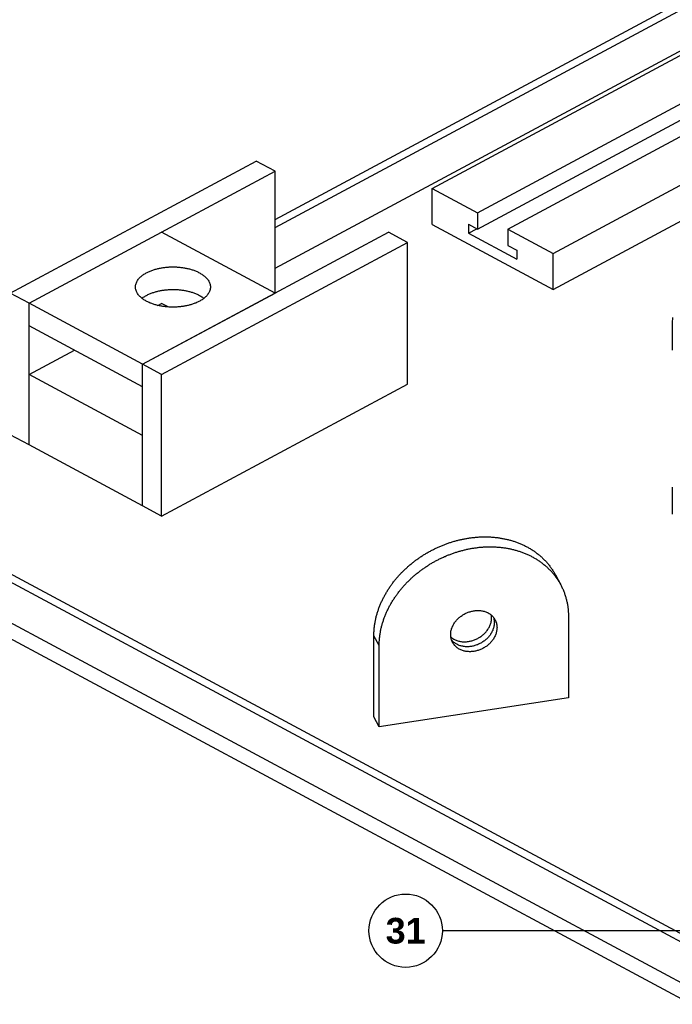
# Model space of a CAD drawing. Header units: millimetres. Extents: x 0 to 841, y 0 to 594.
# Tile 4 of 31: x 101 to 190, y 238 to 372. Entities that reach past the tile are written whole.
import ezdxf
from ezdxf.enums import TextEntityAlignment as Align

# ---------------------------------------------------------------- set-up
doc = ezdxf.new("R2010")
doc.units = ezdxf.units.MM
for name, color, linetype, lineweight in [('COTA', 7, 'CONTINUOUS', 25), ('FINA', 7, 'CONTINUOUS', 25), ('TXT', 7, 'CONTINUOUS', 25)]:
    doc.layers.add(name, color=color, linetype=linetype, lineweight=lineweight)
doc.styles.add('STDB', font='LiberationSans-Bold.ttf')

msp = doc.modelspace()

# ---------------------------------------------------------------- linework, layer by layer
at = {"layer": 'COTA'}
msp.add_line((351.63, 247.83), (158.32, 247.83), dxfattribs=at)
at = {"layer": 'FINA'}
for points in [[(135.53, 338.11), (282.3, 416.91)], [(135.53, 344.76), (253.57, 408.13)], [(135.53, 343.65), (254.6, 407.58)], [(156.93, 348.98), (262.45, 405.64)], [(163.11, 345.66), (210.75, 371.24)], [(163.11, 343.45), (205.57, 366.24)], [(167.24, 343.45), (201.87, 362.04)], [(99.43, 334.73), (132.95, 352.72)], [(135.53, 351.34), (132.95, 352.72)], [(173.43, 340.13), (195.02, 351.72)], [(102.01, 333.34), (135.53, 351.34)], [(135.53, 334.73), (135.53, 351.34)], [(156.93, 344.06), (156.93, 348.98)], [(156.93, 348.98), (163.11, 345.66)], [(163.11, 345.66), (163.11, 343.45)], [(173.43, 335.2), (192.22, 345.3)], [(156.93, 344.06), (173.43, 335.2)], [(161.88, 344.11), (161.88, 342.88)], [(161.88, 344.11), (163.11, 343.45)], [(102.01, 333.34), (120.06, 343.03)], [(117.48, 325.04), (151, 343.03)], [(135.53, 334.73), (120.06, 343.03)], [(153.57, 341.65), (151, 343.03)], [(161.88, 342.88), (163.02, 343.5)], [(161.88, 342.88), (168.48, 339.34)], [(167.24, 343.45), (173.43, 340.13)], [(167.24, 343.45), (167.24, 341.23)], [(120.06, 323.65), (153.57, 341.65)], [(153.57, 322.33), (153.57, 341.65)], [(167.24, 341.23), (168.48, 340.57)], [(168.48, 340.57), (168.48, 339.34)], [(173.43, 335.2), (173.43, 340.13)], [(116.5, 335.56), (116.51, 335.68), (116.52, 335.8), (116.55, 335.92), (116.58, 336.03), (116.62, 336.15), (116.67, 336.26), (116.73, 336.36), (116.79, 336.47), (116.86, 336.57), (116.93, 336.66), (117.01, 336.75), (117.1, 336.84), (117.18, 336.93), (117.27, 337.01), (117.36, 337.08), (117.46, 337.16), (117.56, 337.23), (117.66, 337.3), (117.76, 337.36), (117.86, 337.42), (117.97, 337.48), (118.08, 337.54), (118.18, 337.59), (118.29, 337.64), (118.4, 337.69), (118.52, 337.74), (118.63, 337.78), (118.74, 337.83), (118.86, 337.87), (118.97, 337.91), (119.09, 337.94), (119.2, 337.98), (119.32, 338.01), (119.44, 338.04), (119.55, 338.07), (119.67, 338.09), (119.79, 338.12), (119.91, 338.14), (120.03, 338.16), (120.15, 338.18), (120.27, 338.2), (120.39, 338.22), (120.51, 338.23), (120.63, 338.25), (120.75, 338.26), (120.87, 338.27), (120.99, 338.28), (121.11, 338.29), (121.23, 338.29), (121.35, 338.3), (121.47, 338.3), (121.59, 338.3), (121.71, 338.3), (121.83, 338.3), (121.95, 338.29), (122.07, 338.29), (122.19, 338.28), (122.32, 338.27), (122.44, 338.26), (122.56, 338.25), (122.68, 338.24), (122.8, 338.22), (122.92, 338.21), (123.04, 338.19), (123.16, 338.17), (123.27, 338.15), (123.39, 338.13), (123.51, 338.1), (123.63, 338.07), (123.75, 338.05), (123.86, 338.02), (123.98, 337.98), (124.1, 337.95), (124.21, 337.91), (124.33, 337.88), (124.44, 337.84), (124.55, 337.79), (124.67, 337.75), (124.78, 337.7), (124.89, 337.66), (125, 337.61), (125.11, 337.55), (125.22, 337.5)], [(125.22, 337.5), (125.32, 337.44), (125.43, 337.37), (125.53, 337.31), (125.63, 337.24), (125.73, 337.17), (125.83, 337.1), (125.92, 337.02), (126.02, 336.94), (126.1, 336.85), (126.19, 336.76), (126.27, 336.67), (126.34, 336.58), (126.42, 336.48), (126.48, 336.37), (126.54, 336.26), (126.59, 336.15), (126.63, 336.04), (126.67, 335.92), (126.69, 335.8), (126.71, 335.68), (126.71, 335.56)], [(126.71, 335.56), (126.71, 335.44), (126.69, 335.32), (126.67, 335.2), (126.63, 335.09), (126.59, 334.97), (126.54, 334.86), (126.49, 334.76), (126.43, 334.66), (126.36, 334.56), (126.28, 334.46), (126.21, 334.37), (126.12, 334.28), (126.04, 334.2), (125.95, 334.12), (125.86, 334.04), (125.76, 333.97), (125.66, 333.9), (125.57, 333.83), (125.46, 333.76), (125.36, 333.7), (125.26, 333.64), (125.15, 333.59), (125.04, 333.53), (124.94, 333.48), (124.83, 333.43), (124.72, 333.38), (124.6, 333.34), (124.49, 333.3), (124.38, 333.26), (124.27, 333.22), (124.15, 333.18), (124.04, 333.15), (123.92, 333.12), (123.8, 333.08), (123.69, 333.06), (123.57, 333.03), (123.45, 333), (123.34, 332.98), (123.22, 332.96), (123.1, 332.94), (122.98, 332.92), (122.86, 332.9), (122.74, 332.89), (122.62, 332.87), (122.5, 332.86), (122.39, 332.85), (122.27, 332.84), (122.15, 332.83), (122.03, 332.83), (121.91, 332.82), (121.79, 332.82), (121.67, 332.82), (121.55, 332.82), (121.43, 332.82), (121.31, 332.82), (121.19, 332.83), (121.07, 332.83), (120.95, 332.84), (120.83, 332.85), (120.71, 332.86), (120.59, 332.87), (120.47, 332.89), (120.35, 332.9), (120.23, 332.92), (120.11, 332.94), (119.99, 332.96), (119.88, 332.98), (119.76, 333), (119.64, 333.03), (119.52, 333.06), (119.41, 333.08), (119.29, 333.12), (119.18, 333.15), (119.06, 333.18), (118.95, 333.22), (118.83, 333.26), (118.72, 333.3), (118.61, 333.34), (118.5, 333.38), (118.38, 333.43), (118.28, 333.48), (118.17, 333.53), (118.06, 333.59), (117.95, 333.64), (117.85, 333.7), (117.75, 333.76), (117.65, 333.83), (117.55, 333.9), (117.45, 333.97), (117.35, 334.04), (117.26, 334.12), (117.17, 334.2), (117.09, 334.28), (117.01, 334.37), (116.93, 334.46), (116.85, 334.56), (116.79, 334.66), (116.72, 334.76), (116.67, 334.86), (116.62, 334.97), (116.58, 335.09), (116.54, 335.2), (116.52, 335.32), (116.51, 335.44), (116.5, 335.56)], [(102.01, 333.34), (99.43, 334.73)], [(117.38, 334.02), (117.48, 334.09), (117.57, 334.16), (117.67, 334.23), (117.78, 334.29), (117.88, 334.36), (117.99, 334.41), (118.09, 334.47), (118.2, 334.52), (118.31, 334.58), (118.42, 334.62), (118.53, 334.67), (118.64, 334.71), (118.76, 334.76), (118.87, 334.8), (118.99, 334.83), (119.1, 334.87), (119.22, 334.9), (119.33, 334.94), (119.45, 334.97), (119.57, 334.99), (119.68, 335.02), (119.8, 335.05), (119.92, 335.07), (120.04, 335.09), (120.16, 335.11), (120.28, 335.13), (120.4, 335.14), (120.52, 335.16), (120.64, 335.17), (120.76, 335.18), (120.88, 335.19), (121, 335.2), (121.12, 335.21), (121.24, 335.22), (121.36, 335.22), (121.48, 335.22), (121.6, 335.22), (121.72, 335.22), (121.84, 335.22), (121.96, 335.22), (122.08, 335.21), (122.2, 335.2), (122.32, 335.2), (122.44, 335.19), (122.56, 335.17), (122.68, 335.16), (122.8, 335.15), (122.92, 335.13), (123.04, 335.11), (123.16, 335.09), (123.28, 335.07), (123.4, 335.05), (123.52, 335.02), (123.63, 335), (123.75, 334.97), (123.87, 334.94), (123.98, 334.91), (124.1, 334.87), (124.21, 334.84), (124.33, 334.8), (124.44, 334.76), (124.56, 334.72), (124.67, 334.67), (124.78, 334.63), (124.89, 334.58), (125, 334.53), (125.11, 334.48), (125.22, 334.42)], [(117.48, 325.04), (135.53, 334.73)], [(125.22, 334.42), (125.32, 334.36), (125.43, 334.3), (125.53, 334.23), (125.63, 334.17), (125.73, 334.09), (125.83, 334.02)], [(102.01, 314.03), (102.01, 333.34)], [(117.48, 325.04), (102.01, 333.34)], [(102.01, 330.27), (102.01, 333.34)], [(119.56, 333.05), (120.06, 333.31)], [(120.94, 332.84), (120.06, 333.31)], [(117.48, 321.96), (102.01, 330.27)], [(189.67, 331.4), (189.66, 330.68)], [(189.66, 330.68), (189.66, 330.27)], [(189.66, 330.68), (189.66, 327.36)], [(102.01, 323.62), (108.2, 326.95)], [(189.66, 327.36), (189.66, 326.96)], [(120.06, 323.65), (117.48, 325.04)], [(117.48, 305.72), (117.48, 325.04)], [(117.48, 321.96), (117.48, 325.04)], [(117.48, 315.32), (102.01, 323.62)], [(102.01, 314.03), (102.01, 323.62)], [(120.06, 304.34), (120.06, 323.65)], [(120.06, 304.34), (153.57, 322.33)], [(102.01, 314.03), (99.43, 315.41)], [(117.48, 305.72), (117.48, 315.32)], [(117.48, 305.72), (102.01, 314.03)], [(71.5, 310.38), (335.5, 168.64)], [(72.53, 310.93), (336.53, 169.19)], [(189.66, 308.29), (189.66, 308.16)], [(189.66, 308.16), (189.66, 307.91)], [(189.66, 308.16), (189.66, 304.84)], [(71.5, 304.84), (335.5, 163.1)], [(71.5, 304.84), (335.5, 163.1)], [(120.06, 304.34), (117.48, 305.72)], [(189.66, 304.84), (189.66, 304.59)], [(71.5, 302.63), (335.5, 160.89)], [(148.99, 288.04), (148.99, 288.16), (148.99, 288.28), (148.99, 288.4), (149, 288.52), (149.01, 288.64), (149.01, 288.76), (149.02, 288.88), (149.03, 289), (149.05, 289.12), (149.06, 289.24), (149.07, 289.36), (149.09, 289.48), (149.11, 289.59), (149.13, 289.71), (149.15, 289.83), (149.17, 289.95), (149.19, 290.07), (149.22, 290.19), (149.24, 290.3), (149.27, 290.42), (149.29, 290.54), (149.32, 290.65), (149.35, 290.77), (149.39, 290.89), (149.42, 291), (149.45, 291.12), (149.49, 291.23), (149.52, 291.35), (149.56, 291.46), (149.6, 291.58), (149.64, 291.69), (149.68, 291.8), (149.72, 291.91), (149.77, 292.03), (149.81, 292.14), (149.86, 292.25), (149.9, 292.36), (149.95, 292.47), (150, 292.58), (150.05, 292.69), (150.1, 292.8), (150.15, 292.91), (150.2, 293.02), (150.26, 293.12), (150.31, 293.23), (150.37, 293.34), (150.42, 293.44), (150.48, 293.55), (150.54, 293.65), (150.6, 293.76), (150.66, 293.86), (150.72, 293.97), (150.78, 294.07), (150.84, 294.17), (150.91, 294.27), (150.97, 294.37), (151.04, 294.48), (151.11, 294.58), (151.17, 294.68), (151.24, 294.77), (151.31, 294.87), (151.38, 294.97), (151.45, 295.07), (151.52, 295.16), (151.59, 295.26), (151.67, 295.36), (151.74, 295.45), (151.82, 295.54), (151.89, 295.64), (151.97, 295.73), (152.05, 295.82), (152.12, 295.91), (152.2, 296.01), (152.28, 296.1), (152.36, 296.19), (152.44, 296.28), (152.52, 296.36), (152.6, 296.45), (152.69, 296.54), (152.77, 296.63), (152.85, 296.71), (152.94, 296.8), (153.02, 296.88), (153.11, 296.97), (153.2, 297.05), (153.28, 297.13), (153.37, 297.21), (153.46, 297.29), (153.55, 297.37), (153.64, 297.45), (153.73, 297.53), (153.82, 297.61), (153.91, 297.69), (154.01, 297.77), (154.1, 297.84), (154.19, 297.92), (154.29, 298), (154.38, 298.07), (154.47, 298.14), (154.57, 298.22), (154.67, 298.29), (154.76, 298.36), (154.86, 298.43), (154.96, 298.5), (155.06, 298.57), (155.15, 298.64), (155.25, 298.71), (155.35, 298.77), (155.45, 298.84), (155.55, 298.91), (155.66, 298.97), (155.76, 299.04), (155.86, 299.1), (155.96, 299.16), (156.06, 299.22), (156.17, 299.29), (156.27, 299.35), (156.38, 299.41), (156.48, 299.46), (156.59, 299.52), (156.69, 299.58), (156.8, 299.64), (156.9, 299.69), (157.01, 299.75), (157.12, 299.8), (157.23, 299.86), (157.33, 299.91), (157.44, 299.96), (157.55, 300.01), (157.66, 300.06), (157.77, 300.11), (157.88, 300.16), (157.99, 300.21), (158.1, 300.26), (158.21, 300.3), (158.32, 300.35), (158.43, 300.39), (158.55, 300.44), (158.66, 300.48), (158.77, 300.52), (158.88, 300.56), (159, 300.6), (159.11, 300.64), (159.22, 300.68), (159.34, 300.72), (159.45, 300.76), (159.57, 300.8), (159.68, 300.83), (159.8, 300.87), (159.91, 300.9), (160.03, 300.93), (160.14, 300.96), (160.26, 301), (160.38, 301.03), (160.49, 301.06), (160.61, 301.08), (160.73, 301.11), (160.84, 301.14), (160.96, 301.16), (161.08, 301.19), (161.2, 301.21), (161.31, 301.24), (161.43, 301.26), (161.55, 301.28), (161.67, 301.3), (161.79, 301.32), (161.91, 301.34), (162.02, 301.36), (162.14, 301.37), (162.26, 301.39), (162.38, 301.4), (162.5, 301.42), (162.62, 301.43), (162.74, 301.44), (162.86, 301.45), (162.98, 301.46), (163.1, 301.47), (163.22, 301.48), (163.34, 301.49), (163.46, 301.49), (163.58, 301.5), (163.7, 301.5), (163.82, 301.51), (163.94, 301.51), (164.06, 301.51), (164.18, 301.51), (164.3, 301.51), (164.42, 301.5), (164.54, 301.5), (164.66, 301.5), (164.78, 301.49), (164.9, 301.49), (165.02, 301.48), (165.14, 301.47), (165.26, 301.46), (165.38, 301.45), (165.5, 301.44), (165.62, 301.43), (165.74, 301.41), (165.86, 301.4), (165.98, 301.38), (166.1, 301.36), (166.22, 301.34), (166.33, 301.33), (166.45, 301.3), (166.57, 301.28), (166.69, 301.26), (166.81, 301.24), (166.92, 301.21), (167.04, 301.18), (167.16, 301.16), (167.28, 301.13), (167.39, 301.1), (167.51, 301.07), (167.62, 301.04), (167.74, 301), (167.86, 300.97), (167.97, 300.93), (168.08, 300.9), (168.2, 300.86), (168.31, 300.82), (168.43, 300.78), (168.54, 300.74), (168.65, 300.69), (168.76, 300.65), (168.87, 300.61), (168.99, 300.56), (169.1, 300.51), (169.21, 300.46), (169.31, 300.41), (169.42, 300.36), (169.53, 300.31), (169.64, 300.26), (169.75, 300.2), (169.85, 300.14), (169.96, 300.09), (170.06, 300.03), (170.17, 299.97), (170.27, 299.91), (170.37, 299.85), (170.48, 299.78), (170.58, 299.72), (170.68, 299.65), (170.78, 299.59), (170.88, 299.52), (170.97, 299.45), (171.07, 299.38), (171.17, 299.3), (171.26, 299.23), (171.36, 299.16), (171.45, 299.08), (171.54, 299.01), (171.64, 298.93), (171.73, 298.85), (171.82, 298.77), (171.91, 298.69), (171.99, 298.61), (172.08, 298.52), (172.17, 298.44), (172.25, 298.35), (172.33, 298.27), (172.41, 298.18), (172.5, 298.09), (172.58, 298), (172.65, 297.91), (172.73, 297.82), (172.81, 297.72), (172.88, 297.63), (172.96, 297.53), (173.03, 297.44), (173.1, 297.34), (173.17, 297.24), (173.24, 297.14), (173.3, 297.04), (173.37, 296.94), (173.43, 296.84), (173.5, 296.74), (173.56, 296.64), (173.62, 296.53), (173.68, 296.43), (173.73, 296.32)], [(149.71, 286.68), (149.71, 286.8), (149.71, 286.92), (149.72, 287.04), (149.72, 287.16), (149.73, 287.28), (149.74, 287.4), (149.74, 287.52), (149.76, 287.64), (149.77, 287.76), (149.78, 287.88), (149.8, 288), (149.81, 288.12), (149.83, 288.24), (149.85, 288.36), (149.87, 288.48), (149.89, 288.6), (149.91, 288.71), (149.94, 288.83), (149.96, 288.95), (149.99, 289.07), (150.02, 289.18), (150.05, 289.3), (150.08, 289.42), (150.11, 289.53), (150.14, 289.65), (150.17, 289.76), (150.21, 289.88), (150.24, 289.99), (150.28, 290.11), (150.32, 290.22), (150.36, 290.33), (150.4, 290.45), (150.44, 290.56), (150.49, 290.67), (150.53, 290.78), (150.58, 290.89), (150.62, 291.01), (150.67, 291.12), (150.72, 291.23), (150.77, 291.34), (150.82, 291.44), (150.87, 291.55), (150.92, 291.66), (150.98, 291.77), (151.03, 291.88), (151.09, 291.98), (151.14, 292.09), (151.2, 292.19), (151.26, 292.3), (151.32, 292.4), (151.38, 292.51), (151.44, 292.61), (151.5, 292.71), (151.57, 292.82), (151.63, 292.92), (151.69, 293.02), (151.76, 293.12), (151.83, 293.22), (151.89, 293.32), (151.96, 293.42), (152.03, 293.52), (152.1, 293.61), (152.17, 293.71), (152.24, 293.81), (152.32, 293.9), (152.39, 294), (152.46, 294.09), (152.54, 294.19), (152.61, 294.28), (152.69, 294.38), (152.77, 294.47), (152.84, 294.56), (152.92, 294.65), (153, 294.74), (153.08, 294.83), (153.16, 294.92), (153.24, 295.01), (153.33, 295.1), (153.41, 295.18), (153.49, 295.27), (153.58, 295.36), (153.66, 295.44), (153.75, 295.53), (153.83, 295.61), (153.92, 295.69), (154.01, 295.78), (154.09, 295.86), (154.18, 295.94), (154.27, 296.02), (154.36, 296.1), (154.45, 296.18), (154.54, 296.26), (154.63, 296.34), (154.73, 296.41), (154.82, 296.49), (154.91, 296.56), (155.01, 296.64), (155.1, 296.71), (155.2, 296.79), (155.29, 296.86), (155.39, 296.93), (155.48, 297), (155.58, 297.08), (155.68, 297.15), (155.78, 297.21), (155.88, 297.28), (155.98, 297.35), (156.07, 297.42), (156.17, 297.49), (156.28, 297.55), (156.38, 297.62), (156.48, 297.68), (156.58, 297.74), (156.68, 297.81), (156.79, 297.87), (156.89, 297.93), (156.99, 297.99), (157.1, 298.05), (157.2, 298.11), (157.31, 298.17), (157.41, 298.22), (157.52, 298.28), (157.63, 298.34), (157.73, 298.39), (157.84, 298.45), (157.95, 298.5), (158.05, 298.55), (158.16, 298.61), (158.27, 298.66), (158.38, 298.71), (158.49, 298.76), (158.6, 298.81), (158.71, 298.85), (158.82, 298.9), (158.93, 298.95), (159.04, 298.99), (159.15, 299.04), (159.27, 299.08), (159.38, 299.12), (159.49, 299.17), (159.6, 299.21), (159.72, 299.25), (159.83, 299.29), (159.94, 299.33), (160.06, 299.37), (160.17, 299.4), (160.29, 299.44), (160.4, 299.48), (160.52, 299.51), (160.63, 299.54), (160.75, 299.58), (160.86, 299.61), (160.98, 299.64), (161.1, 299.67), (161.21, 299.7), (161.33, 299.73), (161.45, 299.76), (161.56, 299.78), (161.68, 299.81), (161.8, 299.83), (161.92, 299.86), (162.03, 299.88), (162.15, 299.9), (162.27, 299.93), (162.39, 299.95), (162.51, 299.97), (162.63, 299.98), (162.75, 300), (162.86, 300.02), (162.98, 300.03), (163.1, 300.05), (163.22, 300.06), (163.34, 300.08), (163.46, 300.09), (163.58, 300.1), (163.7, 300.11), (163.82, 300.12), (163.94, 300.13), (164.06, 300.13), (164.18, 300.14), (164.3, 300.14), (164.42, 300.15), (164.54, 300.15), (164.66, 300.15), (164.78, 300.15), (164.9, 300.15), (165.02, 300.15), (165.14, 300.15), (165.26, 300.15), (165.38, 300.14), (165.5, 300.14), (165.62, 300.13), (165.74, 300.12), (165.86, 300.11), (165.98, 300.11), (166.1, 300.09), (166.22, 300.08), (166.34, 300.07), (166.46, 300.06), (166.58, 300.04), (166.7, 300.03), (166.82, 300.01), (166.94, 299.99), (167.06, 299.97), (167.17, 299.95), (167.29, 299.93), (167.41, 299.91), (167.53, 299.88), (167.65, 299.86), (167.76, 299.83), (167.88, 299.8), (168, 299.77), (168.11, 299.74), (168.23, 299.71), (168.35, 299.68), (168.46, 299.65), (168.58, 299.61), (168.69, 299.58), (168.81, 299.54), (168.92, 299.5), (169.03, 299.46), (169.15, 299.42), (169.26, 299.38), (169.37, 299.34), (169.48, 299.3), (169.6, 299.25), (169.71, 299.2), (169.82, 299.16), (169.93, 299.11), (170.04, 299.06), (170.14, 299.01), (170.25, 298.95), (170.36, 298.9), (170.47, 298.85), (170.57, 298.79), (170.68, 298.73), (170.78, 298.67), (170.89, 298.61), (170.99, 298.55), (171.1, 298.49), (171.2, 298.43), (171.3, 298.36), (171.4, 298.3), (171.5, 298.23), (171.6, 298.16), (171.7, 298.09), (171.79, 298.02), (171.89, 297.95), (171.99, 297.88), (172.08, 297.8), (172.17, 297.73), (172.27, 297.65), (172.36, 297.57), (172.45, 297.49), (172.54, 297.41), (172.63, 297.33), (172.71, 297.25), (172.8, 297.17), (172.89, 297.08), (172.97, 297), (173.05, 296.91), (173.14, 296.82), (173.22, 296.73), (173.3, 296.64), (173.38, 296.55), (173.45, 296.46), (173.53, 296.37), (173.6, 296.27), (173.68, 296.18), (173.75, 296.08), (173.82, 295.98), (173.89, 295.89), (173.96, 295.79), (174.03, 295.69), (174.09, 295.59), (174.15, 295.49), (174.22, 295.38), (174.28, 295.28), (174.34, 295.18), (174.4, 295.07), (174.46, 294.97)], [(173.73, 296.32), (174.46, 294.97)], [(174.46, 294.97), (174.51, 294.86), (174.57, 294.75), (174.62, 294.64), (174.67, 294.53), (174.72, 294.42), (174.77, 294.31), (174.82, 294.2), (174.86, 294.08), (174.91, 293.97), (174.95, 293.86), (174.99, 293.74), (175.03, 293.63), (175.07, 293.51), (175.11, 293.4), (175.14, 293.28), (175.17, 293.16), (175.21, 293.05), (175.24, 292.93), (175.26, 292.81), (175.29, 292.69), (175.32, 292.57), (175.34, 292.45), (175.36, 292.33), (175.38, 292.21), (175.4, 292.09), (175.42, 291.97), (175.44, 291.85), (175.45, 291.73), (175.46, 291.61), (175.47, 291.49), (175.48, 291.37), (175.49, 291.25), (175.5, 291.13), (175.5, 291.01), (175.51, 290.88), (175.51, 290.76), (175.51, 290.64)], [(159.46, 288.18), (159.46, 288.3), (159.47, 288.42), (159.48, 288.54), (159.5, 288.66), (159.53, 288.78), (159.56, 288.9), (159.59, 289.01), (159.64, 289.13), (159.68, 289.24), (159.73, 289.35), (159.78, 289.46), (159.84, 289.57), (159.9, 289.67), (159.97, 289.77), (160.04, 289.87), (160.11, 289.97), (160.19, 290.06), (160.27, 290.16), (160.35, 290.25), (160.44, 290.33), (160.52, 290.42), (160.61, 290.5), (160.71, 290.58), (160.8, 290.65), (160.9, 290.72), (161, 290.79), (161.1, 290.86), (161.2, 290.92), (161.31, 290.98), (161.42, 291.04), (161.53, 291.1), (161.64, 291.15), (161.75, 291.19), (161.86, 291.24), (161.98, 291.28), (162.09, 291.31), (162.21, 291.35), (162.33, 291.38), (162.45, 291.4), (162.57, 291.42), (162.69, 291.44), (162.81, 291.45), (162.93, 291.46), (163.05, 291.47), (163.17, 291.47), (163.29, 291.47), (163.41, 291.46), (163.53, 291.45), (163.65, 291.43), (163.77, 291.41), (163.89, 291.39), (164.01, 291.36), (164.13, 291.32), (164.24, 291.28), (164.35, 291.24), (164.46, 291.19), (164.57, 291.13), (164.68, 291.07), (164.78, 291.01), (164.88, 290.93), (164.97, 290.86), (165.06, 290.78), (165.15, 290.69), (165.23, 290.6), (165.31, 290.51), (165.38, 290.41), (165.45, 290.31), (165.51, 290.2)], [(159.48, 287.86), (159.57, 287.79), (159.67, 287.71), (159.77, 287.64), (159.87, 287.58), (159.98, 287.52), (160.09, 287.47), (160.2, 287.42), (160.31, 287.38), (160.43, 287.34), (160.55, 287.31), (160.66, 287.28), (160.78, 287.25), (160.9, 287.24), (161.03, 287.22), (161.15, 287.21), (161.27, 287.21), (161.39, 287.21), (161.51, 287.21), (161.63, 287.22), (161.75, 287.23), (161.88, 287.25), (162, 287.27), (162.11, 287.29), (162.23, 287.32), (162.35, 287.35), (162.47, 287.38), (162.58, 287.42), (162.7, 287.46), (162.81, 287.51), (162.92, 287.56), (163.03, 287.61), (163.14, 287.67), (163.25, 287.73), (163.35, 287.79), (163.45, 287.85), (163.56, 287.92), (163.65, 287.99), (163.75, 288.07), (163.84, 288.14), (163.94, 288.22), (164.03, 288.31), (164.11, 288.39), (164.2, 288.48), (164.28, 288.57), (164.35, 288.67), (164.43, 288.76), (164.5, 288.86), (164.57, 288.96), (164.63, 289.07), (164.69, 289.17), (164.75, 289.28), (164.8, 289.39), (164.85, 289.5), (164.89, 289.62), (164.93, 289.73), (164.96, 289.85), (164.99, 289.97), (165.01, 290.09), (165.03, 290.21), (165.04, 290.33), (165.04, 290.45), (165.04, 290.57), (165.04, 290.69), (165.02, 290.82)], [(165.3, 290.53), (165.33, 290.41), (165.36, 290.29), (165.38, 290.17), (165.39, 290.05), (165.4, 289.93), (165.41, 289.81), (165.4, 289.69), (165.39, 289.57), (165.38, 289.45), (165.36, 289.33), (165.33, 289.21), (165.3, 289.1), (165.26, 288.98), (165.22, 288.87), (165.18, 288.75), (165.13, 288.64), (165.07, 288.54), (165.01, 288.43), (164.95, 288.33), (164.89, 288.22), (164.82, 288.13), (164.75, 288.03), (164.67, 287.93), (164.59, 287.84), (164.51, 287.75), (164.42, 287.67), (164.34, 287.58), (164.25, 287.5), (164.15, 287.42), (164.06, 287.35), (163.96, 287.28), (163.86, 287.21), (163.76, 287.14), (163.66, 287.08), (163.55, 287.02), (163.45, 286.96), (163.34, 286.91), (163.23, 286.86), (163.12, 286.81), (163, 286.77), (162.89, 286.73), (162.77, 286.69), (162.66, 286.66), (162.54, 286.63), (162.42, 286.6), (162.3, 286.58), (162.18, 286.56), (162.06, 286.55), (161.94, 286.54), (161.82, 286.53), (161.7, 286.53), (161.58, 286.53), (161.46, 286.54), (161.34, 286.55), (161.22, 286.56), (161.1, 286.59), (160.98, 286.61), (160.86, 286.64), (160.75, 286.67), (160.63, 286.71), (160.52, 286.76), (160.41, 286.81), (160.3, 286.86), (160.2, 286.92), (160.1, 286.99), (160, 287.06), (159.9, 287.13), (159.81, 287.21), (159.72, 287.29), (159.64, 287.38), (159.56, 287.48)], [(165.51, 290.2), (165.56, 290.1), (165.61, 289.99), (165.65, 289.87), (165.68, 289.76), (165.71, 289.64), (165.74, 289.52), (165.75, 289.4), (165.76, 289.29), (165.77, 289.17), (165.76, 289.05), (165.76, 288.93), (165.74, 288.81), (165.72, 288.69), (165.7, 288.57), (165.67, 288.45), (165.64, 288.34), (165.6, 288.23), (165.55, 288.11), (165.5, 288), (165.45, 287.9), (165.4, 287.79), (165.34, 287.69), (165.27, 287.58), (165.21, 287.48), (165.13, 287.39), (165.06, 287.29), (164.98, 287.2), (164.9, 287.11), (164.82, 287.03), (164.74, 286.94), (164.65, 286.86), (164.56, 286.78), (164.46, 286.71), (164.37, 286.63), (164.27, 286.56), (164.17, 286.5), (164.07, 286.43), (163.97, 286.37), (163.86, 286.31), (163.75, 286.26), (163.65, 286.21), (163.54, 286.16), (163.42, 286.11), (163.31, 286.07), (163.2, 286.03), (163.08, 286), (162.97, 285.97), (162.85, 285.94), (162.73, 285.91), (162.62, 285.89), (162.5, 285.88), (162.38, 285.87), (162.26, 285.86), (162.14, 285.85), (162.02, 285.85), (161.9, 285.86), (161.78, 285.86), (161.66, 285.88), (161.54, 285.89), (161.42, 285.92), (161.3, 285.94), (161.19, 285.97), (161.07, 286.01), (160.96, 286.05), (160.85, 286.09), (160.74, 286.15), (160.63, 286.2), (160.53, 286.26), (160.43, 286.33), (160.33, 286.4), (160.24, 286.47), (160.15, 286.55), (160.06, 286.64), (159.98, 286.72), (159.91, 286.82), (159.84, 286.92), (159.77, 287.02), (159.71, 287.12)], [(175.51, 290.64), (175.51, 279.57)], [(148.99, 276.96), (148.99, 288.04)], [(149.71, 286.68), (148.99, 288.04)], [(159.71, 287.12), (159.66, 287.23), (159.61, 287.34), (159.57, 287.46), (159.53, 287.57), (159.51, 287.69), (159.48, 287.81), (159.47, 287.93), (159.46, 288.06), (159.46, 288.18)], [(149.71, 275.61), (149.71, 286.68)], [(175.51, 279.57), (149.71, 275.61)], [(149.71, 275.61), (148.99, 276.96)]]:
    msp.add_lwpolyline(points, dxfattribs=at)
msp.add_circle((153.32, 247.83), 5, dxfattribs=at)

# ---------------------------------------------------------------- texts
at = {"layer": 'TXT', "style": 'STDB'}
msp.add_text('31', height=3.5, dxfattribs=at).set_placement((153.32, 247.83), align=Align.MIDDLE_CENTER)

doc.saveas('drawing.dxf')
